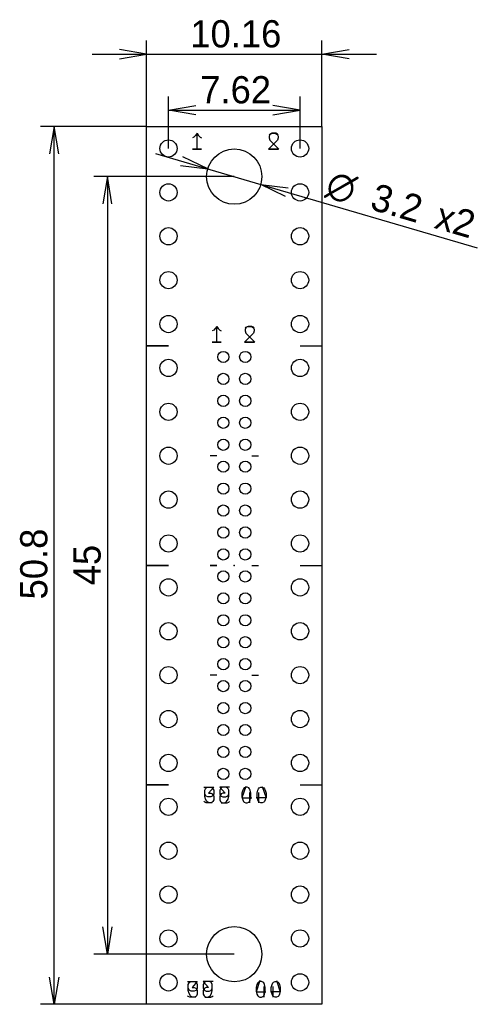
# Model space of a CAD drawing. Header units: millimetres. Extents: x 37.6 to 64.1, y -175.4 to -118.4.
import ezdxf
from ezdxf.enums import TextEntityAlignment as Align

# ---------------------------------------------------------------- set-up
doc = ezdxf.new("R2010")
doc.units = ezdxf.units.MM
doc.layers.add('BLACK', color=7, linetype='Continuous')
doc.layers.add('Default', color=7, linetype='Continuous')
doc.styles.add('SEACAD_Solid_Edge_ANSI', font='seans.ttf')
doc.styles.add('SEACAD_Solid_Edge_ANSI1_Symbols', font='semeca1.ttf')
doc.dimstyles.new('JIS_(mm)', dxfattribs={"dimtxt": 1.575, "dimasz": 1.575, "dimexe": 0.7875, "dimexo": 0, "dimgap": 0.39375, "dimtad": 1, "dimdsep": 46, "dimtxsty": 'SEACAD_Solid_Edge_ANSI', "dimblk1": '_SE_OPEN', "dimblk2": '_SE_OPEN', "dimsah": 1, "dimcen": 0.7875, "dimadec": 0, "dimazin": 0, "dimtfac": 0.5, "dimtmove": 0, "dimatfit": 3, "dimfxl": 1, "dimarcsym": 0})

# ---------------------------------------------------------------- blocks, each defined once
blk = doc.blocks.new('DMBLK1')
at = {"layer": 'Default', "color": 7, "linetype": 'Continuous'}
for p, q in [((44.92, -124.6), (44.92, -119.626)), ((55.08, -124.6), (55.08, -119.626)), ((41.77, -120.413), (58.23, -120.413))]:
    blk.add_line(p, q, dxfattribs=at)
for points in [[(43.345, -120.676), (44.92, -120.413), (43.345, -120.151)], [(56.655, -120.676), (55.08, -120.413), (56.655, -120.151)]]:
    blk.add_lwpolyline(points, dxfattribs=at)
at = {"layer": 'Default', "color": 7, "linetype": 'Continuous', "style": 'SEACAD_Solid_Edge_ANSI'}
blk.add_text('10.16', height=1.575, dxfattribs=at).set_placement((47.455, -118.444), align=Align.TOP_LEFT)
blk = doc.blocks.new('_SE_OPEN')
at = {"color": 0}
for p, q in [((-1, 0.1665), (0, 0)), ((0, 0), (-1, -0.1665)), ((0, 0), (-1, 0))]:
    blk.add_line(p, q, dxfattribs=at)
blk = doc.blocks.new('DMBLK2')
at = {"layer": 'Default', "color": 7, "linetype": 'Continuous'}
for p, q in [((44.92, -124.6), (38.777, -124.6)), ((39.564, -175.4), (39.564, -124.6)), ((44.92, -175.4), (38.777, -175.4))]:
    blk.add_line(p, q, dxfattribs=at)
for points in [[(39.827, -126.175), (39.564, -124.6), (39.302, -126.175)], [(39.827, -173.825), (39.564, -175.4), (39.302, -173.825)]]:
    blk.add_lwpolyline(points, dxfattribs=at)
at = {"layer": 'Default', "color": 7, "linetype": 'Continuous', "style": 'SEACAD_Solid_Edge_ANSI'}
blk.add_text('50.8', height=1.575, rotation=90, dxfattribs=at).set_placement((37.596, -151.969), align=Align.TOP_LEFT)
blk = doc.blocks.new('DMBLK3')
at = {"layer": 'Default', "color": 7, "linetype": 'Continuous'}
for p, q in [((50, -127.5), (41.866, -127.5)), ((42.654, -127.5), (42.654, -172.5)), ((50, -172.5), (41.866, -172.5))]:
    blk.add_line(p, q, dxfattribs=at)
for points in [[(42.916, -129.075), (42.654, -127.5), (42.391, -129.075)], [(42.916, -170.925), (42.654, -172.5), (42.391, -170.925)]]:
    blk.add_lwpolyline(points, dxfattribs=at)
at = {"layer": 'Default', "color": 7, "linetype": 'Continuous', "style": 'SEACAD_Solid_Edge_ANSI'}
blk.add_text('45', height=1.575, rotation=90, dxfattribs=at).set_placement((40.685, -151.152), align=Align.TOP_LEFT)
blk = doc.blocks.new('DMBLK4')
at = {"layer": 'Default', "color": 7, "linetype": 'Continuous'}
for p, q in [((46.19, -125.87), (46.19, -122.865)), ((53.81, -125.87), (53.81, -122.865)), ((46.19, -123.652), (53.81, -123.652))]:
    blk.add_line(p, q, dxfattribs=at)
for points in [[(47.765, -123.915), (46.19, -123.652), (47.765, -123.39)], [(52.235, -123.915), (53.81, -123.652), (52.235, -123.39)]]:
    blk.add_lwpolyline(points, dxfattribs=at)
at = {"layer": 'Default', "color": 7, "linetype": 'Continuous', "style": 'SEACAD_Solid_Edge_ANSI'}
blk.add_text('7.62', height=1.575, dxfattribs=at).set_placement((48.031, -121.683), align=Align.TOP_LEFT)
blk = doc.blocks.new('DMBLK5')
at = {"layer": 'Default', "color": 7, "linetype": 'Continuous'}
for p, q in [((45.441, -126.167), (51.536, -127.949)), ((51.536, -127.949), (64.063, -131.613))]:
    blk.add_line(p, q, dxfattribs=at)
for points in [[(46.879, -126.861), (48.464, -127.051), (47.026, -126.357)], [(52.974, -128.643), (51.536, -127.949), (53.121, -128.139)]]:
    blk.add_lwpolyline(points, dxfattribs=at)
for s, style, p in [('O', 'SEACAD_Solid_Edge_ANSI1_Symbols', (55.645, -127.1)), ('3.2', 'SEACAD_Solid_Edge_ANSI', (58.236, -127.857)), ('x2', 'SEACAD_Solid_Edge_ANSI', (61.967, -128.948))]:
    blk.add_text(s, height=1.575, rotation=343.6987, dxfattribs=dict(at, style=style)).set_placement(p, align=Align.TOP_LEFT)

msp = doc.modelspace()

# ---------------------------------------------------------------- linework, layer by layer
at = {"layer": 'BLACK', "color": 7, "linetype": 'Continuous'}
for p, q in [((44.92, -175.4), (44.92, -124.6)), ((44.92, -124.6), (55.08, -124.6)), ((55.08, -124.6), (55.08, -175.4)), ((47.6668, -125.206), (47.5797, -125.25)), ((47.7539, -125.119), (47.6668, -125.206)), ((47.841, -124.988), (47.7539, -125.119)), ((47.841, -125.903), (47.841, -124.988)), ((47.841, -124.988), (47.9281, -125.119)), ((47.841, -125.903), (47.841, -124.988)), ((47.9281, -125.119), (48.0152, -125.206)), ((48.0152, -125.206), (48.1023, -125.25)), ((52.0247, -125.075), (52.0683, -125.032)), ((52.0683, -125.075), (52.0247, -125.162)), ((52.0247, -125.162), (52.0247, -125.25)), ((52.0247, -125.25), (52.0683, -125.38)), ((52.0683, -125.032), (52.1554, -124.988)), ((52.1118, -125.032), (52.0683, -125.075)), ((52.1989, -124.988), (52.1118, -125.032)), ((52.1554, -124.988), (52.3731, -124.988)), ((52.4166, -124.988), (52.1989, -124.988)), ((52.3731, -124.988), (52.4602, -125.032)), ((52.5037, -125.032), (52.4166, -124.988)), ((52.4602, -125.032), (52.5037, -125.075)), ((52.5473, -125.075), (52.5037, -125.032)), ((52.5037, -125.075), (52.5473, -125.162)), ((52.5473, -125.25), (52.5037, -125.38)), ((52.5473, -125.162), (52.5473, -125.25)), ((47.5797, -125.903), (48.1023, -125.903)), ((48.1023, -125.903), (47.5797, -125.903)), ((52.5037, -125.38), (51.9812, -125.903)), ((51.9812, -125.903), (52.5473, -125.903)), ((52.5908, -125.903), (52.0247, -125.903)), ((52.0683, -125.38), (52.5908, -125.903)), ((48.984, -136.164), (48.8969, -136.295)), ((48.984, -137.079), (48.984, -136.164)), ((48.984, -136.164), (49.0711, -136.295)), ((48.984, -137.079), (48.984, -136.164)), ((50.6713, -136.208), (50.7584, -136.164)), ((50.8019, -136.164), (50.7148, -136.208)), ((50.7584, -136.164), (50.9761, -136.164)), ((51.0196, -136.164), (50.8019, -136.164)), ((50.9761, -136.164), (51.0632, -136.208)), ((51.1067, -136.208), (51.0196, -136.164)), ((48.8098, -136.382), (48.7227, -136.426)), ((48.8969, -136.295), (48.8098, -136.382)), ((49.0711, -136.295), (49.1582, -136.382)), ((49.1582, -136.382), (49.2453, -136.426)), ((51.1067, -136.556), (50.5842, -137.079)), ((50.6277, -136.251), (50.6713, -136.208)), ((50.6713, -136.251), (50.6277, -136.338)), ((50.6277, -136.338), (50.6277, -136.426)), ((50.6277, -136.426), (50.6713, -136.556)), ((50.7148, -136.208), (50.6713, -136.251)), ((50.6713, -136.556), (51.1938, -137.079)), ((51.0632, -136.208), (51.1067, -136.251)), ((51.1503, -136.251), (51.1067, -136.208)), ((51.1067, -136.251), (51.1503, -136.338)), ((51.1503, -136.426), (51.1067, -136.556)), ((51.1503, -136.338), (51.1503, -136.426)), ((46.19, -137.3), (44.92, -137.3)), ((44.92, -137.3), (46.19, -137.3)), ((48.7227, -137.079), (49.2453, -137.079)), ((49.2453, -137.079), (48.7227, -137.079)), ((50.5842, -137.079), (51.1503, -137.079)), ((51.1938, -137.079), (50.6277, -137.079)), ((53.81, -137.3), (55.08, -137.3)), ((53.81, -137.3), (55.08, -137.3)), ((48.984, -143.65), (48.603, -143.65)), ((48.984, -143.65), (48.603, -143.65)), ((51.016, -143.65), (51.397, -143.65)), ((51.016, -143.65), (51.397, -143.65)), ((46.19, -150), (44.92, -150)), ((44.92, -150), (46.19, -150)), ((48.603, -150), (48.984, -150)), ((48.984, -150), (48.603, -150)), ((51.016, -150), (51.397, -150)), ((51.016, -150), (51.397, -150)), ((53.81, -150), (55.08, -150)), ((53.81, -150), (55.08, -150)), ((48.984, -156.35), (48.603, -156.35)), ((48.984, -156.35), (48.603, -156.35)), ((51.016, -156.35), (51.397, -156.35)), ((51.016, -156.35), (51.397, -156.35)), ((46.19, -162.7), (44.92, -162.7)), ((44.92, -162.7), (46.19, -162.7)), ((48.2438, -162.834), (48.8098, -162.834)), ((48.2873, -163.008), (48.3309, -162.921)), ((48.3309, -162.921), (48.3744, -162.878)), ((48.3744, -162.878), (48.4615, -162.834)), ((48.4615, -162.834), (48.6357, -162.834)), ((48.8098, -162.834), (48.505, -163.183)), ((48.6357, -162.834), (48.7227, -162.878)), ((48.7227, -162.878), (48.7663, -162.921)), ((48.7663, -162.921), (48.8098, -163.008)), ((49.7242, -162.834), (49.1582, -162.834)), ((49.1582, -162.834), (49.463, -163.183)), ((49.2017, -162.921), (49.1582, -163.008)), ((49.2453, -162.878), (49.2017, -162.921)), ((49.3323, -162.834), (49.2453, -162.878)), ((49.5065, -162.834), (49.3323, -162.834)), ((49.5936, -162.878), (49.5065, -162.834)), ((49.6371, -162.921), (49.5936, -162.878)), ((49.6807, -163.008), (49.6371, -162.921)), ((50.664, -162.791), (50.4463, -163.444)), ((50.5334, -162.921), (50.4899, -163.008)), ((50.5769, -162.878), (50.5334, -162.921)), ((50.664, -162.834), (50.5769, -162.878)), ((50.7511, -162.834), (50.664, -162.834)), ((50.8382, -162.878), (50.7511, -162.834)), ((50.8817, -162.921), (50.8382, -162.878)), ((50.9253, -163.008), (50.8817, -162.921)), ((51.3607, -163.008), (51.4043, -162.921)), ((51.4043, -162.921), (51.4478, -162.878)), ((51.4478, -162.878), (51.5349, -162.834)), ((51.5349, -162.834), (51.622, -162.834)), ((51.622, -162.791), (51.8397, -163.444)), ((51.622, -162.834), (51.7091, -162.878)), ((51.7091, -162.878), (51.7526, -162.921)), ((51.7526, -162.921), (51.7961, -163.008)), ((53.81, -162.7), (55.08, -162.7)), ((53.81, -162.7), (55.08, -162.7)), ((48.2873, -163.357), (48.2873, -163.008)), ((48.3309, -163.313), (48.2873, -163.226)), ((48.3309, -163.531), (48.2873, -163.357)), ((48.3744, -163.357), (48.3309, -163.313)), ((48.4179, -163.662), (48.3309, -163.531)), ((48.4615, -163.4), (48.3744, -163.357)), ((48.6357, -163.4), (48.4615, -163.4)), ((48.505, -163.183), (48.6357, -163.183)), ((48.6357, -163.183), (48.7227, -163.226)), ((48.7227, -163.357), (48.6357, -163.4)), ((48.7227, -163.226), (48.7663, -163.27)), ((48.7663, -163.313), (48.7227, -163.357)), ((48.8098, -163.226), (48.7663, -163.313)), ((48.7663, -163.27), (48.8098, -163.357)), ((48.8098, -163.008), (48.8098, -163.226)), ((48.8098, -163.357), (48.8098, -163.574)), ((49.1582, -163.008), (49.1582, -163.226)), ((49.1582, -163.226), (49.2017, -163.313)), ((49.2017, -163.27), (49.1582, -163.357)), ((49.1582, -163.357), (49.1582, -163.574)), ((49.2453, -163.226), (49.2017, -163.27)), ((49.2017, -163.313), (49.2453, -163.357)), ((49.3323, -163.183), (49.2453, -163.226)), ((49.2453, -163.357), (49.3323, -163.4)), ((49.463, -163.183), (49.3323, -163.183)), ((49.3323, -163.4), (49.5065, -163.4)), ((49.5065, -163.4), (49.5936, -163.357)), ((49.5501, -163.662), (49.6371, -163.531)), ((49.5936, -163.357), (49.6371, -163.313)), ((49.6371, -163.313), (49.6807, -163.226)), ((49.6371, -163.531), (49.6807, -163.357)), ((49.6807, -163.357), (49.6807, -163.008)), ((50.4899, -163.008), (50.4463, -163.183)), ((50.4463, -163.183), (50.4463, -163.4)), ((50.4463, -163.4), (50.4899, -163.574)), ((50.4463, -163.444), (51.0124, -163.444)), ((50.8817, -163.139), (50.8817, -163.749)), ((50.9688, -163.183), (50.9253, -163.008)), ((50.9253, -163.574), (50.9688, -163.4)), ((50.9688, -163.4), (50.9688, -163.183)), ((51.8397, -163.444), (51.2736, -163.444)), ((51.3172, -163.183), (51.3607, -163.008)), ((51.3172, -163.4), (51.3172, -163.183)), ((51.3607, -163.574), (51.3172, -163.4)), ((51.4043, -163.139), (51.4043, -163.749)), ((51.7961, -163.008), (51.8397, -163.183)), ((51.8397, -163.4), (51.7961, -163.574)), ((51.8397, -163.183), (51.8397, -163.4)), ((48.2873, -163.705), (48.2438, -163.662)), ((48.3744, -163.749), (48.2873, -163.705)), ((48.6357, -163.749), (48.3744, -163.749)), ((48.4615, -163.705), (48.4179, -163.662)), ((48.5486, -163.749), (48.4615, -163.705)), ((48.7227, -163.749), (48.5486, -163.749)), ((48.7227, -163.705), (48.6357, -163.749)), ((48.7663, -163.662), (48.7227, -163.705)), ((48.8098, -163.574), (48.7663, -163.662)), ((49.1582, -163.574), (49.2017, -163.662)), ((49.2017, -163.662), (49.2453, -163.705)), ((49.2453, -163.705), (49.3323, -163.749)), ((49.2453, -163.749), (49.4194, -163.749)), ((49.3323, -163.749), (49.5936, -163.749)), ((49.4194, -163.749), (49.5065, -163.705)), ((49.5065, -163.705), (49.5501, -163.662)), ((49.5936, -163.749), (49.6807, -163.705)), ((49.6807, -163.705), (49.7242, -163.662)), ((50.4899, -163.574), (50.5334, -163.662)), ((50.5334, -163.662), (50.5769, -163.705)), ((50.5769, -163.705), (50.664, -163.749)), ((50.664, -163.749), (50.7511, -163.749)), ((50.7511, -163.749), (50.8382, -163.705)), ((50.8382, -163.705), (50.8817, -163.662)), ((50.8817, -163.662), (50.9253, -163.574)), ((51.4043, -163.662), (51.3607, -163.574)), ((51.4478, -163.705), (51.4043, -163.662)), ((51.5349, -163.749), (51.4478, -163.705)), ((51.622, -163.749), (51.5349, -163.749)), ((51.7091, -163.705), (51.622, -163.749)), ((51.7526, -163.662), (51.7091, -163.705)), ((51.7961, -163.574), (51.7526, -163.662)), ((47.2913, -174.074), (47.8573, -174.074)), ((47.3348, -174.248), (47.3784, -174.161)), ((47.3348, -174.596), (47.3348, -174.248)), ((47.3784, -174.161), (47.4219, -174.117)), ((47.4219, -174.117), (47.509, -174.074)), ((47.509, -174.074), (47.6832, -174.074)), ((47.8573, -174.074), (47.5525, -174.422)), ((47.6832, -174.074), (47.7702, -174.117)), ((47.7702, -174.117), (47.8138, -174.161)), ((47.8138, -174.161), (47.8573, -174.248)), ((47.8573, -174.248), (47.8573, -174.466)), ((48.7717, -174.074), (48.2057, -174.074)), ((48.2057, -174.074), (48.5105, -174.422)), ((48.2492, -174.161), (48.2057, -174.248)), ((48.2057, -174.248), (48.2057, -174.466)), ((48.2928, -174.117), (48.2492, -174.161)), ((48.3798, -174.074), (48.2928, -174.117)), ((48.554, -174.074), (48.3798, -174.074)), ((48.6411, -174.117), (48.554, -174.074)), ((48.6846, -174.161), (48.6411, -174.117)), ((48.7282, -174.248), (48.6846, -174.161)), ((48.7282, -174.596), (48.7282, -174.248)), ((51.4895, -174.03), (51.2718, -174.683)), ((51.3154, -174.248), (51.2718, -174.422)), ((51.3589, -174.161), (51.3154, -174.248)), ((51.4024, -174.117), (51.3589, -174.161)), ((51.4895, -174.074), (51.4024, -174.117)), ((51.5766, -174.074), (51.4895, -174.074)), ((51.6637, -174.117), (51.5766, -174.074)), ((51.7072, -174.161), (51.6637, -174.117)), ((51.7508, -174.248), (51.7072, -174.161)), ((51.7943, -174.422), (51.7508, -174.248)), ((52.1427, -174.422), (52.1862, -174.248)), ((52.1862, -174.248), (52.2298, -174.161)), ((52.2298, -174.161), (52.2733, -174.117)), ((52.2733, -174.117), (52.3604, -174.074)), ((52.3604, -174.074), (52.4475, -174.074)), ((52.4475, -174.03), (52.6652, -174.683)), ((52.4475, -174.074), (52.5346, -174.117)), ((52.5346, -174.117), (52.5781, -174.161)), ((52.5781, -174.161), (52.6216, -174.248)), ((52.6216, -174.248), (52.6652, -174.422)), ((47.3348, -174.945), (47.2913, -174.901)), ((47.3784, -174.553), (47.3348, -174.466)), ((47.3784, -174.77), (47.3348, -174.596)), ((47.4219, -174.596), (47.3784, -174.553)), ((47.4654, -174.901), (47.3784, -174.77)), ((47.509, -174.64), (47.4219, -174.596)), ((47.509, -174.945), (47.4654, -174.901)), ((47.6832, -174.64), (47.509, -174.64)), ((47.5525, -174.422), (47.6832, -174.422)), ((47.6832, -174.422), (47.7702, -174.466)), ((47.7702, -174.596), (47.6832, -174.64)), ((47.7702, -174.466), (47.8138, -174.509)), ((47.8138, -174.553), (47.7702, -174.596)), ((47.8138, -174.901), (47.7702, -174.945)), ((47.8573, -174.466), (47.8138, -174.553)), ((47.8138, -174.509), (47.8573, -174.596)), ((47.8573, -174.814), (47.8138, -174.901)), ((47.8573, -174.596), (47.8573, -174.814)), ((48.2057, -174.466), (48.2492, -174.553)), ((48.2492, -174.509), (48.2057, -174.596)), ((48.2057, -174.596), (48.2057, -174.814)), ((48.2057, -174.814), (48.2492, -174.901)), ((48.2928, -174.466), (48.2492, -174.509)), ((48.2492, -174.553), (48.2928, -174.596)), ((48.2492, -174.901), (48.2928, -174.945)), ((48.3798, -174.422), (48.2928, -174.466)), ((48.2928, -174.596), (48.3798, -174.64)), ((48.5105, -174.422), (48.3798, -174.422)), ((48.3798, -174.64), (48.554, -174.64)), ((48.554, -174.64), (48.6411, -174.596)), ((48.554, -174.945), (48.5976, -174.901)), ((48.5976, -174.901), (48.6846, -174.77)), ((48.6411, -174.596), (48.6846, -174.553)), ((48.6846, -174.553), (48.7282, -174.466)), ((48.6846, -174.77), (48.7282, -174.596)), ((48.7282, -174.945), (48.7717, -174.901)), ((51.2718, -174.422), (51.2718, -174.64)), ((51.2718, -174.64), (51.3154, -174.814)), ((51.2718, -174.683), (51.8379, -174.683)), ((51.3154, -174.814), (51.3589, -174.901)), ((51.3589, -174.901), (51.4024, -174.945)), ((51.6637, -174.945), (51.7072, -174.901)), ((51.7072, -174.379), (51.7072, -174.988)), ((51.7072, -174.901), (51.7508, -174.814)), ((51.7508, -174.814), (51.7943, -174.64)), ((51.7943, -174.64), (51.7943, -174.422)), ((52.6652, -174.683), (52.0991, -174.683)), ((52.1427, -174.64), (52.1427, -174.422)), ((52.1862, -174.814), (52.1427, -174.64)), ((52.2298, -174.901), (52.1862, -174.814)), ((52.2298, -174.379), (52.2298, -174.988)), ((52.2733, -174.945), (52.2298, -174.901)), ((52.5781, -174.901), (52.5346, -174.945)), ((52.6216, -174.814), (52.5781, -174.901)), ((52.6652, -174.64), (52.6216, -174.814)), ((52.6652, -174.422), (52.6652, -174.64)), ((55.08, -175.4), (44.92, -175.4)), ((47.4219, -174.988), (47.3348, -174.945)), ((47.6832, -174.988), (47.4219, -174.988)), ((47.5961, -174.988), (47.509, -174.945)), ((47.7702, -174.988), (47.5961, -174.988)), ((47.7702, -174.945), (47.6832, -174.988)), ((48.2928, -174.945), (48.3798, -174.988)), ((48.2928, -174.988), (48.4669, -174.988)), ((48.3798, -174.988), (48.6411, -174.988)), ((48.4669, -174.988), (48.554, -174.945)), ((48.6411, -174.988), (48.7282, -174.945)), ((51.4024, -174.945), (51.4895, -174.988)), ((51.4895, -174.988), (51.5766, -174.988)), ((51.5766, -174.988), (51.6637, -174.945)), ((52.3604, -174.988), (52.2733, -174.945)), ((52.4475, -174.988), (52.3604, -174.988)), ((52.5346, -174.945), (52.4475, -174.988))]:
    msp.add_line(p, q, dxfattribs=at)
for centre, radius in [((46.19, -125.87), 0.5), ((50, -127.5), 1.6), ((53.81, -125.87), 0.5), ((46.19, -128.41), 0.5), ((53.81, -128.41), 0.5), ((46.19, -130.95), 0.5), ((53.81, -130.95), 0.5), ((46.19, -133.49), 0.5), ((53.81, -133.49), 0.5), ((46.19, -136.03), 0.5), ((53.81, -136.03), 0.5), ((49.365, -137.935), 0.325), ((50.635, -137.935), 0.325), ((46.19, -138.57), 0.5), ((53.81, -138.57), 0.5), ((49.365, -139.205), 0.325), ((50.635, -139.205), 0.325), ((49.365, -140.475), 0.325), ((50.635, -140.475), 0.325), ((46.19, -141.11), 0.5), ((53.81, -141.11), 0.5), ((49.365, -141.745), 0.325), ((50.635, -141.745), 0.325), ((49.365, -143.015), 0.325), ((50.635, -143.015), 0.325), ((46.19, -143.65), 0.5), ((53.81, -143.65), 0.5), ((49.365, -144.285), 0.325), ((50.635, -144.285), 0.325), ((49.365, -145.555), 0.325), ((50.635, -145.555), 0.325), ((46.19, -146.19), 0.5), ((53.81, -146.19), 0.5), ((49.365, -146.825), 0.325), ((50.635, -146.825), 0.325), ((49.365, -148.095), 0.325), ((50.635, -148.095), 0.325), ((46.19, -148.73), 0.5), ((53.81, -148.73), 0.5), ((49.365, -149.365), 0.325), ((50.635, -149.365), 0.325), ((49.365, -150.635), 0.325), ((50.635, -150.635), 0.325), ((46.19, -151.27), 0.5), ((53.81, -151.27), 0.5), ((49.365, -151.905), 0.325), ((50.635, -151.905), 0.325), ((49.365, -153.175), 0.325), ((50.635, -153.175), 0.325), ((46.19, -153.81), 0.5), ((53.81, -153.81), 0.5), ((49.365, -154.445), 0.325), ((50.635, -154.445), 0.325), ((49.365, -155.715), 0.325), ((50.635, -155.715), 0.325), ((46.19, -156.35), 0.5), ((53.81, -156.35), 0.5), ((49.365, -156.985), 0.325), ((50.635, -156.985), 0.325), ((46.19, -158.89), 0.5), ((49.365, -158.255), 0.325), ((50.635, -158.255), 0.325), ((53.81, -158.89), 0.5), ((49.365, -159.525), 0.325), ((50.635, -159.525), 0.325), ((49.365, -160.795), 0.325), ((50.635, -160.795), 0.325), ((46.19, -161.43), 0.5), ((53.81, -161.43), 0.5), ((49.365, -162.065), 0.325), ((50.635, -162.065), 0.325), ((46.19, -163.97), 0.5), ((53.81, -163.97), 0.5), ((46.19, -166.51), 0.5), ((53.81, -166.51), 0.5), ((46.19, -169.05), 0.5), ((53.81, -169.05), 0.5), ((50, -172.5), 1.6), ((46.19, -171.59), 0.5), ((53.81, -171.59), 0.5), ((46.19, -174.13), 0.5), ((53.81, -174.13), 0.5)]:
    msp.add_circle(centre, radius, dxfattribs=at)
at = {"layer": 'Default', "color": 1, "linetype": 'Continuous'}
msp.add_point((50, -150), dxfattribs=at)
msp.add_point((50, -150), dxfattribs=at)

# ---------------------------------------------------------------- dimensions: what is measured, and where the dimension line sits
at = {"layer": 'Default', "color": 7, "linetype": 'Continuous'}
for base, p1, p2, angle, picture, middle in [((44.92, -120.4132), (44.92, -124.6), (55.08, -124.6), 0, 'DMBLK1', (50, -120.4132)), ((46.19, -123.6522), (46.19, -125.87), (53.81, -125.87), 0, 'DMBLK4', (50, -123.6522)), ((39.5645, -175.4), (44.92, -175.4), (44.92, -124.6), 90, 'DMBLK2', (39.5645, -150)), ((42.654, -127.5), (50, -127.5), (50, -172.5), 270, 'DMBLK3', (42.654, -150))]:
    dim = msp.add_linear_dim(base=base, p1=p1, p2=p2, angle=angle, text='\\A1;<>', dimstyle='JIS_(mm)', dxfattribs=at)
    dim.commit()
    dim.dimension.update_dxf_attribs({"geometry": picture, "text_midpoint": middle, "dimtype": 161})
dim = msp.add_diameter_dim_2p(p1=(48.4643, -127.0509), p2=(51.5357, -127.9491), text='\\A1;<> x2', dimstyle='JIS_(mm)', override={"dimtmove": 1, "dimtolj": 1}, dxfattribs=at)
dim.commit()
dim.dimension.update_dxf_attribs({"geometry": 'DMBLK5', "text_midpoint": (54.5636, -128.8346), "dimtype": 163})

doc.saveas('drawing.dxf')
